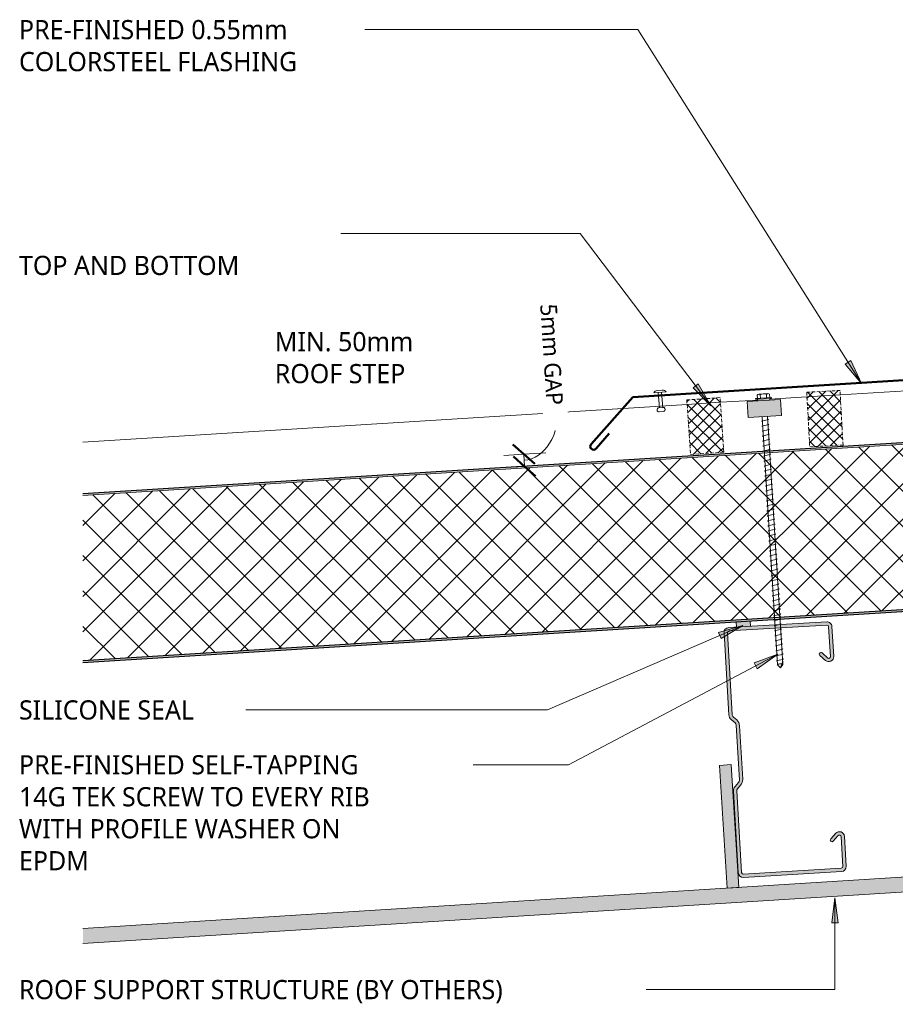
# Model space of a CAD drawing. Header units: millimetres. Extents: x -419 to 1005, y 30 to 681.
# Tile 1 of 2: x -419 to 107, y 30 to 620. Entities that reach past the tile are written whole.
import ezdxf

# ---------------------------------------------------------------- set-up
doc = ezdxf.new("R2010")
doc.units = ezdxf.units.MM
doc.linetypes.add('Dash Short', pattern=[3, 2, -1])
for name, color, linetype, lineweight in [('A-ANNO-DIMS', 211, 'Continuous', 9), ('A-ANNO-DIMS-5', 211, 'Continuous', 9), ('A-DETL', 90, 'Continuous', 13), ('A-DETL-GENF', 92, 'Continuous', 13), ('A-DETL-THIN', 151, 'Continuous', 13), ('G-ANNO-TEXT', 231, 'Continuous', 9)]:
    doc.layers.add(name, color=color, linetype=linetype, lineweight=lineweight)
doc.styles.add('Yu Gothic', font='Yu Gothic.ttf', dxfattribs={"height": 11.5})
doc.styles.add('Yu Gothic_1', font='Yu Gothic.ttf', dxfattribs={"height": 10})
doc.dimstyles.new('Diagonal_1', dxfattribs={"dimscale": 304.8, "dimtxt": 11.609035, "dimasz": 0.04101, "dimexe": 0.03937, "dimexo": 0.024606, "dimgap": 0.024606, "dimtad": 1, "dimdec": 0, "dimzin": 0, "dimdsep": 46, "dimtxsty": 'Yu Gothic_1', "dimblk1": 'OBLIQUE', "dimblk2": 'OBLIQUE', "dimsah": 1, "dimcen": 0.09, "dimazin": 0, "dimtfac": 1, "dimtdec": 4, "dimtix": 1, "dimtmove": 1, "dimatfit": 3, "dimfxl": 1, "dimtvp": 1, "dimtfill": 1, "dimtolj": 1, "dimtzin": 0, "dimarcsym": 2})
pattern_1 = [(221.43, (393.496, 389.785), (9.92557, -11.24647), []), (311.43, (393.496, 389.785), (11.24647, 9.92557), [])]

# ---------------------------------------------------------------- blocks, each defined once
blk = doc.blocks.new('Metalcraft MSS Purlin-150x65 - Metalcraft MSS Purlin-150x65-2638609-09 EXPANSION STEP DETAIL')
at = {"layer": 'A-DETL-GENF'}
blk.add_hatch(color=256, dxfattribs=at).paths.add_polyline_path([(3, 0), (61.85, 0), (62.62, 0.1), (63.35, 0.4), (63.97, 0.88), (64.45, 1.5), (64.75, 2.22), (64.85, 3), (64.85, 20.94), (64.75, 21.71), (64.45, 22.43), (63.98, 23.05), (63.37, 23.52), (62.66, 23.82), (61.89, 23.93), (61.12, 23.84), (60.4, 23.56), (59.78, 23.1), (56.4, 19.67), (56.3, 19.43), (56.27, 19.17), (56.3, 18.91), (56.4, 18.67), (56.56, 18.46), (56.77, 18.31), (57.01, 18.21), (57.27, 18.17), (57.53, 18.21), (57.77, 18.31), (57.97, 18.46), (61.26, 21.7), (61.52, 21.81), (61.79, 21.84), (62.06, 21.81), (62.32, 21.7), (62.54, 21.53), (62.71, 21.31), (62.81, 21.06), (62.85, 20.79), (62.81, 2.74), (62.71, 2.5), (62.56, 2.29), (62.35, 2.13), (62.11, 2.03), (61.85, 2), (2.74, 2.03), (2.5, 2.13), (2.29, 2.29), (2.13, 2.5), (2.03, 2.74), (2, 2.99), (2.06, 52.43), (2.22, 52.83), (2.49, 53.18), (4.53, 55.22), (5.32, 56.25), (5.82, 57.46), (5.99, 58.75), (5.99, 90.92), (5.82, 92.21), (5.32, 93.42), (4.53, 94.45), (2.69, 96.3), (2.31, 96.78), (2.08, 97.34), (2, 97.95), (2.04, 147.19), (2.15, 147.45), (2.32, 147.68), (2.55, 147.85), (2.81, 147.96), (3.09, 148), (62.11, 147.97), (62.35, 147.87), (62.56, 147.71), (62.71, 147.5), (62.81, 147.26), (62.85, 147.01), (62.82, 128.73), (62.72, 128.5), (62.57, 128.3), (62.37, 128.15), (62.14, 128.05), (61.89, 128.02), (61.64, 128.05), (61.41, 128.15), (61.21, 128.3), (57.77, 131.69), (57.53, 131.79), (57.27, 131.83), (57.01, 131.79), (56.77, 131.69), (56.56, 131.54), (56.4, 131.33), (56.3, 131.09), (56.27, 130.83), (56.3, 130.57), (56.4, 130.33), (56.56, 130.12), (59.78, 126.9), (60.4, 126.44), (61.12, 126.16), (61.89, 126.07), (62.66, 126.18), (63.37, 126.48), (63.98, 126.95), (64.45, 127.57), (64.75, 128.29), (64.85, 129.06), (64.85, 147), (64.75, 147.78), (64.45, 148.5), (63.97, 149.12), (63.35, 149.6), (62.62, 149.9), (61.85, 150), (3, 150), (2.22, 149.9), (1.5, 149.6), (0.88, 149.12), (0.4, 148.5), (0.1, 147.78), (0, 147), (0, 97.81), (0.14, 96.77), (0.53, 95.81), (1.17, 94.98), (3.41, 92.75), (3.72, 92.33), (3.92, 91.85), (3.99, 91.34), (3.99, 58.34), (3.92, 57.82), (3.72, 57.34), (3.41, 56.93), (1.17, 54.69), (0.53, 53.86), (0.14, 52.9), (0, 51.87), (0, 3), (0.1, 2.22), (0.4, 1.5), (0.88, 0.88), (1.5, 0.4), (2.22, 0.1)])
for p, q in [((61.85, 150), (3, 150)), ((3.09, 148), (61.85, 148)), ((0, 147), (0, 97.81)), ((2, 97.95), (2, 146.91)), ((62.85, 147.01), (62.85, 128.98)), ((64.85, 129.06), (64.85, 147)), ((56.56, 130.12), (59.78, 126.9)), ((61.21, 128.3), (57.97, 131.54)), ((1.17, 94.98), (3.41, 92.75)), ((4.53, 94.45), (2.69, 96.3)), ((3.99, 91.34), (3.99, 58.34)), ((5.99, 58.75), (5.99, 90.92)), ((3.41, 56.93), (1.17, 54.69)), ((2.49, 53.18), (4.53, 55.22)), ((0, 51.87), (0, 3)), ((2, 2.99), (2, 52)), ((59.78, 23.1), (56.56, 19.88)), ((57.97, 18.46), (61.04, 21.53)), ((62.85, 20.79), (62.85, 2.99)), ((64.85, 3), (64.85, 20.94)), ((61.85, 2), (2.99, 2)), ((3, 0), (61.85, 0))]:
    blk.add_line(p, q, dxfattribs=at)
for centre, radius, start, end in [((3, 147), 3, 90, 180), ((3.09, 146.91), 1.09, 90, 180), ((61.85, 147), 3, 360, 90), ((61.85, 147.01), 0.993, 0, 90), ((57.27, 130.83), 1, 45, 225), ((61.85, 129.06), 2.99, 226.03381, 0), ((61.89, 128.98), 0.959, 225, 0), ((3.99, 97.81), 3.99, 180, 225), ((4.34, 97.95), 2.34, 180, 225), ((2, 91.34), 1.99, 0, 45), ((1, 90.92), 4.99, 360, 45), ((3.99, 51.87), 3.99, 135, 180), ((3.67, 52), 1.67, 135, 180), ((2, 58.34), 1.99, 315, 360), ((1, 58.75), 4.99, 315, 360), ((61.85, 20.94), 2.99, 360, 133.96619), ((57.27, 19.17), 1, 135, 315), ((61.79, 20.79), 1.06, 0, 135), ((3, 3), 3, 180, 270), ((2.99, 2.99), 0.993, 180, 270), ((61.85, 3), 3, 270, 360), ((61.85, 2.99), 0.993, 270, 0)]:
    blk.add_arc(centre, radius, start, end, dxfattribs=at)
blk = doc.blocks.new('0_55 coloursteel flashing_expansion step 26_04_16 - 0_55 coloursteel flashing_expansion step 26_04_16-4037796-09 EXPANSION STEP DETAIL')
at = {"layer": 'A-DETL-GENF', "lineweight": 50}
for p, q in [((260, 17.92), (270, 27.92)), ((270, 27.92), (298.42, 27.92)), ((298.42, 27.92), (308.42, 17.92)), ((-35.78, -8.78), (-9.08, 17.92)), ((-9.08, 17.92), (260, 17.92)), ((308.42, 17.92), (350.92, 17.92)), ((-32.95, -11.61), (-24.47, -3.12))]:
    blk.add_line(p, q, dxfattribs=at)
blk.add_arc((-34.36, -10.19), 2, 135, 315, dxfattribs=at)
blk = doc.blocks.new('Thermospan Insulated Panel3 - 100mm-4139800-09 EXPANSION STEP DETAIL')
at = {"layer": 'A-DETL-GENF'}
for points in [[(758.82, 132), (0, 132), (0, 131), (758.76, 131)], [(752.58, 32), (17.32, 32), (0, 2), (0, 0), (17.9, 31), (752.52, 31), (752.58, 31.91)]]:
    blk.add_hatch(color=256, dxfattribs=at).paths.add_polyline_path(points)
h = blk.add_hatch(dxfattribs=at)
h.set_pattern_fill('FP_3', color=256, style=0, pattern_type=2)
h.set_pattern_definition(pattern_1)
h.paths.add_polyline_path([(758.76, 131), (0, 131), (0, 32), (752.58, 32), (755.82, 83.85)])
h = blk.add_hatch(dxfattribs=at)
h.set_pattern_fill('FP_3', color=256, style=0, pattern_type=2)
h.set_pattern_definition(pattern_1)
h.paths.add_polyline_path([(17.32, 32), (0, 32), (0, 2)])
at = {"layer": 'A-DETL-GENF', "lineweight": 25}
for p, q in [((758.82, 132), (0, 132)), ((0, 132), (0, 131)), ((0, 131), (758.76, 131)), ((0, 0), (17.9, 31)), ((17.9, 31), (752.52, 31)), ((0, 2), (0, 0))]:
    blk.add_line(p, q, dxfattribs=at)
at = {"layer": 'A-DETL-GENF'}
for p, q in [((0, 131), (0, 32)), ((0, 32), (0, 2)), ((0, 2), (17.32, 32)), ((17.32, 32), (0, 32)), ((17.32, 32), (752.58, 32)), ((0, 0), (0, 2)), ((0, 0), (295.45, 0)), ((295.45, 0), (315.45, 0)), ((315.45, 0), (337.81, 0)), ((345.14, 0), (367.5, 0)), ((367.5, 0), (387.5, 0)), ((387.5, 0), (750.59, 0))]:
    blk.add_line(p, q, dxfattribs=at)
blk = doc.blocks.new('Profiled Washer 01 - Profiled Washer 01-4210277-09 EXPANSION STEP DETAIL')
at = {"layer": 'A-DETL-GENF'}
for points in [[(-10, -6.11), (10, -6.11), (10, 3.59), (-10, 3.59)], [(-3.67, 3.59), (3.67, 3.59), (3.67, 4.59), (-3.67, 4.59), (-3.67, 4.45)]]:
    blk.add_hatch(color=256, dxfattribs=at).paths.add_polyline_path(points)
for p, q in [((-3.67, 5.09), (-3.67, 7.07)), ((-2.76, 7.57), (2.76, 7.57)), ((-1.85, 5.09), (-1.85, 7.07)), ((1.85, 5.09), (1.85, 7.07)), ((3.67, 5.09), (3.67, 7.07)), ((10, 3.59), (-10, 3.59)), ((-10, 3.59), (-10, -6.11)), ((4.79, 5.09), (-4.79, 5.09)), ((-4.79, 5.09), (-4.79, 4.59)), ((-3.67, 4.59), (-4.79, 4.59)), ((3.67, 4.59), (-3.67, 4.59)), ((-3.67, 4.59), (-3.67, 3.59)), ((4.79, 4.59), (3.67, 4.59)), ((3.67, 3.59), (3.67, 4.59)), ((4.79, 4.59), (4.79, 5.09)), ((10, -6.11), (10, 3.59)), ((-10, -6.11), (10, -6.11)), ((2.17, -7.91), (-2.17, -8.67)), ((-2.17, -8.67), (-1.6, -9)), ((2.17, -10.91), (-2.17, -11.67)), ((-2.17, -11.67), (-1.6, -12)), ((-1.6, -6.11), (-1.6, -155.17)), ((1.6, -155.17), (1.6, -6.11)), ((1.6, -7.58), (2.17, -7.91)), ((1.6, -10.58), (2.17, -10.91)), ((2.17, -13.91), (-2.17, -14.67)), ((-2.17, -14.67), (-1.6, -15)), ((2.17, -16.91), (-2.17, -17.67)), ((-2.17, -17.67), (-1.6, -18)), ((1.6, -13.58), (2.17, -13.91)), ((1.6, -16.58), (2.17, -16.91)), ((2.17, -19.91), (-2.17, -20.67)), ((-2.17, -20.67), (-1.6, -21)), ((2.17, -22.91), (-2.17, -23.67)), ((1.6, -19.58), (2.17, -19.91)), ((1.6, -22.58), (2.17, -22.91)), ((-2.17, -23.67), (-1.6, -24)), ((2.17, -25.91), (-2.17, -26.67)), ((-2.17, -26.67), (-1.6, -27)), ((2.17, -28.91), (-2.17, -29.67)), ((1.6, -25.58), (2.17, -25.91)), ((1.6, -28.58), (2.17, -28.91)), ((-2.17, -29.67), (-1.6, -30)), ((2.17, -31.91), (-2.17, -32.67)), ((-2.17, -32.67), (-1.6, -33)), ((2.17, -34.91), (-2.17, -35.67)), ((1.6, -31.58), (2.17, -31.91)), ((1.6, -34.58), (2.17, -34.91)), ((-2.17, -35.67), (-1.6, -36)), ((2.17, -37.91), (-2.17, -38.67)), ((-2.17, -38.67), (-1.6, -39)), ((2.17, -40.91), (-2.17, -41.67)), ((1.6, -37.58), (2.17, -37.91)), ((1.6, -40.58), (2.17, -40.91)), ((-2.17, -41.67), (-1.6, -42)), ((2.17, -43.91), (-2.17, -44.67)), ((-2.17, -44.67), (-1.6, -45)), ((2.17, -46.91), (-2.17, -47.67)), ((1.6, -43.58), (2.17, -43.91)), ((1.6, -46.58), (2.17, -46.91)), ((-2.17, -47.67), (-1.6, -48)), ((2.17, -49.91), (-2.17, -50.67)), ((-2.17, -50.67), (-1.6, -51)), ((2.17, -52.91), (-2.17, -53.67)), ((1.6, -49.58), (2.17, -49.91)), ((1.6, -52.58), (2.17, -52.91)), ((-2.17, -53.67), (-1.6, -54)), ((2.17, -55.91), (-2.17, -56.67)), ((-2.17, -56.67), (-1.6, -57)), ((2.17, -58.91), (-2.17, -59.67)), ((1.6, -55.58), (2.17, -55.91)), ((1.6, -58.58), (2.17, -58.91)), ((-2.17, -59.67), (-1.6, -60)), ((2.17, -61.91), (-2.17, -62.67)), ((-2.17, -62.67), (-1.6, -63)), ((2.17, -64.91), (-2.17, -65.67)), ((1.6, -61.58), (2.17, -61.91)), ((1.6, -64.58), (2.17, -64.91)), ((-2.17, -65.67), (-1.6, -66)), ((2.17, -67.91), (-2.17, -68.67)), ((-2.17, -68.67), (-1.6, -69)), ((1.6, -67.58), (2.17, -67.91)), ((1.6, -70.58), (2.17, -70.91)), ((2.17, -70.91), (-2.17, -71.67)), ((-2.17, -71.67), (-1.6, -72)), ((2.17, -73.91), (-2.17, -74.67)), ((-2.17, -74.67), (-1.6, -75)), ((1.6, -73.58), (2.17, -73.91)), ((1.6, -76.58), (2.17, -76.91)), ((2.17, -76.91), (-2.17, -77.67)), ((-2.17, -77.67), (-1.6, -78)), ((2.17, -79.91), (-2.17, -80.67)), ((-2.17, -80.67), (-1.6, -81)), ((1.6, -79.58), (2.17, -79.91)), ((1.6, -82.58), (2.17, -82.91)), ((2.17, -82.91), (-2.17, -83.67)), ((-2.17, -83.67), (-1.6, -84)), ((2.17, -85.91), (-2.17, -86.67)), ((-2.17, -86.67), (-1.6, -87)), ((1.6, -85.58), (2.17, -85.91)), ((2.17, -88.91), (-2.17, -89.67)), ((-2.17, -89.67), (-1.6, -90)), ((2.17, -91.91), (-2.17, -92.67)), ((-2.17, -92.67), (-1.6, -93)), ((1.6, -88.58), (2.17, -88.91)), ((1.6, -91.58), (2.17, -91.91)), ((2.17, -94.91), (-2.17, -95.67)), ((-2.17, -95.67), (-1.6, -96)), ((2.17, -97.91), (-2.17, -98.67)), ((-2.17, -98.67), (-1.6, -99)), ((1.6, -94.58), (2.17, -94.91)), ((1.6, -97.58), (2.17, -97.91)), ((2.17, -100.91), (-2.17, -101.67)), ((-2.17, -101.67), (-1.6, -102)), ((2.17, -103.91), (-2.17, -104.67)), ((-2.17, -104.67), (-1.6, -105)), ((1.6, -100.58), (2.17, -100.91)), ((1.6, -103.58), (2.17, -103.91)), ((2.17, -106.91), (-2.17, -107.67)), ((-2.17, -107.67), (-1.6, -108)), ((2.17, -109.91), (-2.17, -110.67)), ((-2.17, -110.67), (-1.6, -111)), ((1.6, -106.58), (2.17, -106.91)), ((1.6, -109.58), (2.17, -109.91)), ((2.17, -112.91), (-2.17, -113.67)), ((-2.17, -113.67), (-1.6, -114)), ((2.17, -115.91), (-2.17, -116.67)), ((-2.17, -116.67), (-1.6, -117)), ((1.6, -112.58), (2.17, -112.91)), ((1.6, -115.58), (2.17, -115.91)), ((2.17, -118.91), (-2.17, -119.67)), ((-2.17, -119.67), (-1.6, -120)), ((2.17, -121.91), (-2.17, -122.67)), ((-2.17, -122.67), (-1.6, -123)), ((1.6, -118.58), (2.17, -118.91)), ((1.6, -121.58), (2.17, -121.91)), ((2.17, -124.91), (-2.17, -125.67)), ((-2.17, -125.67), (-1.6, -126)), ((2.17, -127.91), (-2.17, -128.67)), ((-2.17, -128.67), (-1.6, -129)), ((1.6, -124.58), (2.17, -124.91)), ((1.6, -127.58), (2.17, -127.91)), ((2.17, -130.91), (-2.17, -131.67)), ((-2.17, -131.67), (-1.6, -132)), ((2.17, -133.91), (-2.17, -134.67)), ((-2.17, -134.67), (-1.6, -135)), ((1.6, -130.58), (2.17, -130.91)), ((1.6, -133.58), (2.17, -133.91)), ((2.17, -136.91), (-2.17, -137.67)), ((-2.17, -137.67), (-1.6, -138)), ((2.17, -139.91), (-2.17, -140.67)), ((-2.17, -140.67), (-1.6, -141)), ((1.6, -136.58), (2.17, -136.91)), ((1.6, -139.58), (2.17, -139.91)), ((2.17, -142.91), (-2.17, -143.67)), ((-2.17, -143.67), (-1.6, -144)), ((2.17, -145.91), (-2.17, -146.67)), ((-2.17, -146.67), (-1.6, -147)), ((1.6, -142.58), (2.17, -142.91)), ((1.6, -145.58), (2.17, -145.91)), ((2.17, -148.91), (-2.17, -149.67)), ((-2.17, -149.67), (-1.6, -150)), ((2.17, -151.91), (-2.17, -152.67)), ((-2.17, -152.67), (-1.6, -153)), ((0, -157.07), (1.6, -153.12)), ((1.6, -148.58), (2.17, -148.91)), ((1.6, -151.58), (2.17, -151.91)), ((-1.6, -155.17), (0, -157.07)), ((1.6, -155.17), (0, -157.07))]:
    blk.add_line(p, q, dxfattribs=at)
for centre, radius, start, end in [((-2.76, 6.49), 1.08, 32.38007, 147.61993), ((0, 3.9), 3.67, 59.72736, 120.27264), ((2.76, 6.49), 1.08, 32.38007, 147.61993), ((0.08, -157.8), 3.11, 74.30592, 122.49751)]:
    blk.add_arc(centre, radius, start, end, dxfattribs=at)
blk = doc.blocks.new('Pop Rivets - Rivet-3796920-09 EXPANSION STEP DETAIL')
at = {"layer": 'A-DETL-GENF'}
for p, q in [((3.77, 0), (-3.77, 0)), ((-1.5, 1.16), (1.5, 1.16)), ((-1, -9.16), (-1, 0)), ((1, -9.16), (1, 0)), ((1.17, -9.16), (-1.24, -9.16)), ((-1.24, -11.66), (1.17, -11.66))]:
    blk.add_line(p, q, dxfattribs=at)
for centre, radius, start, end in [((-1.5, -1.65), 2.8, 90, 144), ((1.5, -1.65), 2.8, 36, 90), ((-1.24, -10.41), 1.25, 90, 270), ((1.17, -10.41), 1.25, 270, 90)]:
    blk.add_arc(centre, radius, start, end, dxfattribs=at)
blk = doc.blocks.new('Foam Closure - Foam Closure-4128021-09 EXPANSION STEP DETAIL')
at = {"layer": 'A-DETL-GENF'}
h = blk.add_hatch(dxfattribs=at)
h.set_pattern_fill('FP_4', color=256, style=0, pattern_type=2)
h.set_pattern_definition([(41, (-8.921, -359.597), (-3.280295, 3.77355), []), (131, (-8.921, -359.597), (-3.77355, -3.280295), [])])
h.paths.add_polyline_path([(0, 0), (20, 0), (20, 32.79), (0, 32.79)])
at = {"layer": 'A-DETL-GENF', "linetype": 'Dash Short'}
for p, q in [((20, 32.79), (0, 32.79)), ((0, 32.79), (0, 0)), ((20, 0), (20, 32.79)), ((0, 0), (20, 0))]:
    blk.add_line(p, q, dxfattribs=at)
blk = doc.blocks.new('Foam Closure - Foam Closure-4878865-09 EXPANSION STEP DETAIL')
at = {"layer": 'A-DETL-GENF'}
h = blk.add_hatch(dxfattribs=at)
h.set_pattern_fill('FP_6', color=256, style=0, pattern_type=2)
h.set_pattern_definition([(221.852, (95.171, 360.371), (3.336044, -3.724354), []), (311.852, (95.171, 360.371), (3.724354, 3.336044), [])])
h.paths.add_polyline_path([(20, 0), (0, 0), (0, -32.79), (20, -32.79)])
at = {"layer": 'A-DETL-GENF', "linetype": 'Dash Short'}
for p, q in [((0, 0), (0, -32.79)), ((20, 0), (0, 0)), ((20, -32.79), (20, 0)), ((0, -32.79), (20, -32.79))]:
    blk.add_line(p, q, dxfattribs=at)
blk = doc.blocks.new('DIMBLOCK2-09 EXPANSION STEP DETAIL')
at = {"layer": 'A-ANNO-DIMS-5', "lineweight": 50}
for p, q in [((-116.21, 359.59), (-122.84, 365.43)), ((-115.75, 352.26), (-122.38, 358.11)), ((-116.21, 359.59), (-109.58, 353.74)), ((-115.75, 352.26), (-109.13, 346.41))]:
    blk.add_line(p, q, dxfattribs=at)
at = {"layer": 'A-ANNO-DIMS-5'}
for p, q in [((-116.21, 359.59), (-103.01, 360.41)), ((-116.21, 359.59), (-128.19, 358.84)), ((-116.21, 359.59), (-115.75, 352.26)), ((-115.75, 352.26), (-127.73, 351.51)), ((-115.75, 352.26), (-114.42, 352.34))]:
    blk.add_line(p, q, dxfattribs=at)
blk.add_ellipse((-117.94, 387.32), major_axis=(-1.96, 31.4), ratio=0.712549, start_param=3.141593, end_param=4.712389, dxfattribs=at)
at = {"layer": 'A-ANNO-DIMS-5', "color": 0, "insert": (-96.39, 450.07), "char_height": 10, "width": 73.5467, "attachment_point": 1, "rotation": 273.57, "line_spacing_factor": 1.024327, "style": 'Yu Gothic_1', "bg_fill": 3, "box_fill_scale": 1.25, "bg_fill_color": 256, "bg_fill_true_color": 13158600, "bg_fill_transparency": 0}
blk.add_mtext('5mm GAP', dxfattribs=at)
blk = doc.blocks.new('_Oblique')
at = {"color": 0, "linetype": 'ByBlock', "lineweight": -2}
blk.add_line((-0.5, -0.5), (0.5, 0.5), dxfattribs=at)

msp = doc.modelspace()

# ---------------------------------------------------------------- hatches: boundary and pattern name
at = {"layer": 'A-DETL-GENF'}
for points in [[(11.33, 255.88), (19.68, 256.38), (19.49, 259.5), (11.14, 258.98)], [(5.83, 99.34), (12.81, 99.78), (8.22, 173.37), (1.23, 172.93), (5.3, 107.83)], [(-380.67, 66.19), (996.4, 152.19), (996.4, 161.21), (-380.67, 75.21)]]:
    msp.add_hatch(color=10, dxfattribs=at).paths.add_polyline_path(points)
at = {"layer": 'G-ANNO-TEXT'}
for points in [[(86.31, 401.97), (79.96, 415.71), (76.62, 413.6)], [(-4.05, 388.53), (-11.54, 401.68), (-14.69, 399.29)], [(15.09, 256.83), (0.54, 252.7), (2.11, 249.07)], [(36.09, 239.63), (21.9, 234.37), (23.75, 230.88)], [(70.41, 93.54), (68.44, 78.54), (72.39, 78.54)]]:
    msp.add_hatch(color=7, dxfattribs=at).paths.add_polyline_path(points)

# ---------------------------------------------------------------- linework, layer by layer
at = {"layer": 'A-DETL'}
for p, q in [((11.14, 258.98), (11.33, 255.88)), ((11.33, 255.88), (19.68, 256.38)), ((19.68, 256.38), (19.49, 259.5))]:
    msp.add_line(p, q, dxfattribs=at)
at = {"layer": 'A-DETL-THIN'}
for p, q in [((8.22, 173.37), (1.23, 172.93)), ((1.23, 172.93), (5.83, 99.34)), ((12.81, 99.78), (8.22, 173.37)), ((996.4, 161.21), (-380.67, 75.21)), ((-380.67, 66.19), (996.4, 152.19)), ((5.83, 99.34), (12.81, 99.78))]:
    msp.add_line(p, q, dxfattribs=at)
at = {"layer": 'G-ANNO-TEXT', "color": 7}
for p, q in [((-199.51, 614.16), (-240.13, 614.16)), ((-47.9, 614.16), (-199.51, 614.16)), ((86.31, 401.97), (-47.9, 614.16)), ((-205.92, 491.93), (-225.91, 491.93)), ((-82.45, 491.93), (-205.92, 491.93)), ((-4.05, 388.53), (-82.45, 491.93)), ((79.96, 415.71), (76.62, 413.6)), ((76.62, 413.6), (86.31, 401.97)), ((86.31, 401.97), (79.96, 415.71)), ((-11.54, 401.68), (-14.69, 399.29)), ((-4.05, 388.53), (-11.54, 401.68)), ((-14.69, 399.29), (-4.05, 388.53)), ((15.09, 256.83), (-102.07, 206.19)), ((15.09, 256.83), (0.54, 252.7)), ((2.11, 249.07), (15.09, 256.83)), ((0.54, 252.7), (2.11, 249.07)), ((36.09, 239.63), (-89.37, 173.3)), ((36.09, 239.63), (21.9, 234.37)), ((23.75, 230.88), (36.09, 239.63)), ((21.9, 234.37), (23.75, 230.88)), ((-298.66, 206.19), (-299, 206.19)), ((-102.07, 206.19), (-298.66, 206.19)), ((-167.13, 173.3), (-186.56, 173.3)), ((-89.37, 173.3), (-167.13, 173.3)), ((70.41, 93.54), (68.44, 78.54)), ((72.39, 78.54), (70.41, 93.54)), ((70.41, 93.54), (70.41, 38.47)), ((68.44, 78.54), (72.39, 78.54)), ((-82.86, 38.47), (-100.9, 38.47)), ((70.41, 38.47), (-82.86, 38.47))]:
    msp.add_line(p, q, dxfattribs=at)

# ---------------------------------------------------------------- block references
at = {"layer": 'A-DETL-GENF', "lineweight": 50, "rotation": 3.569999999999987}
msp.add_blockref('0_55 coloursteel flashing_expansion step 26_04_16 - 0_55 coloursteel flashing_expansion step 26_04_16-4037796-09 EXPANSION STEP DETAIL', (-40.73, 376.51), dxfattribs=at)
at = {"layer": 'A-DETL-GENF'}
for name, p, rotation in [('Thermospan Insulated Panel3 - 100mm-4139800-09 EXPANSION STEP DETAIL', (368.46, 413.53), 183.5699999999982), ('Pop Rivets - Rivet-3796920-09 EXPANSION STEP DETAIL', (-34.55, 396.63), 3.999999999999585), ('Profiled Washer 01 - Profiled Washer 01-4210277-09 EXPANSION STEP DETAIL', (27.9, 388.2), 3.573777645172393), ('Metalcraft MSS Purlin-150x65 - Metalcraft MSS Purlin-150x65-2638609-09 EXPANSION STEP DETAIL', (12.56, 105.61), 3.390502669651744)]:
    msp.add_blockref(name, p, dxfattribs=dict(at, rotation=rotation))
at = {"layer": 'A-DETL-GENF', "linetype": 'Dash Short'}
for name, p, rotation in [('Foam Closure - Foam Closure-4878865-09 EXPANSION STEP DETAIL', (75.24, 365.05), 183.1475552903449), ('Foam Closure - Foam Closure-4128021-09 EXPANSION STEP DETAIL', (-16.19, 359.34), 3.999999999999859)]:
    msp.add_blockref(name, p, dxfattribs=dict(at, rotation=rotation))

# ---------------------------------------------------------------- texts
at = {"layer": 'G-ANNO-TEXT', "color": 7, "char_height": 11.5, "attachment_point": 1, "style": 'Yu Gothic', "bg_fill": 3, "box_fill_scale": 1.25, "bg_fill_color": 256, "bg_fill_true_color": 13158600, "bg_fill_transparency": 0}
for s, insert, width in [('PRE-FINISHED 0.55mm ', (-418.97, 619.91), 204.4303), ('COLORSTEEL FLASHING ', (-418.97, 600.73), 218.059), ('TOP AND BOTTOM', (-418.97, 478.5), 163.5443), ('MIN. 50mm ', (-265.58, 432.81), 101.8143), ('SILICONE SEAL', (-418.97, 211.94), 133.0801), ('PRE-FINISHED SELF-TAPPING ', (-418.97, 179.05), 269.367), ('ROOF SUPPORT STRUCTURE (BY OTHERS)', (-418.97, 44.22), 373.1855)]:
    msp.add_mtext(s, dxfattribs=dict(at, insert=insert, width=width))

# ---------------------------------------------------------------- next in the draw order: texts
for s, insert, width in [('ROOF STEP', (-265.58, 413.63), 100.2109), ('14G TEK SCREW TO EVERY RIB ', (-418.97, 159.87), 274.9788), ('WITH PROFILE WASHER ON ', (-418.97, 140.68), 246.5189), ('EPDM', (-418.97, 121.5), 53.3122)]:
    msp.add_mtext(s, dxfattribs=dict(at, insert=insert, width=width))

# ---------------------------------------------------------------- next in the draw order: dimensions: what is measured, and where the dimension line sits
at = {"layer": 'A-ANNO-DIMS'}
dim = msp.add_linear_dim(base=(-115.75, 352.26), p1=(-95.52, 360.88), p2=(-106.93, 352.81), angle=273.57, text='5mm GAP', dimstyle='Diagonal_1', override={"dimpost": '<>', "dimfxl": 13.971425}, dxfattribs=at)
dim.commit()
dim.dimension.update_dxf_attribs({"geometry": 'DIMBLOCK2-09 EXPANSION STEP DETAIL', "text_midpoint": (-100.75, 412.96), "dimtype": 160, "text_rotation": 273.57})

doc.saveas('drawing.dxf')
